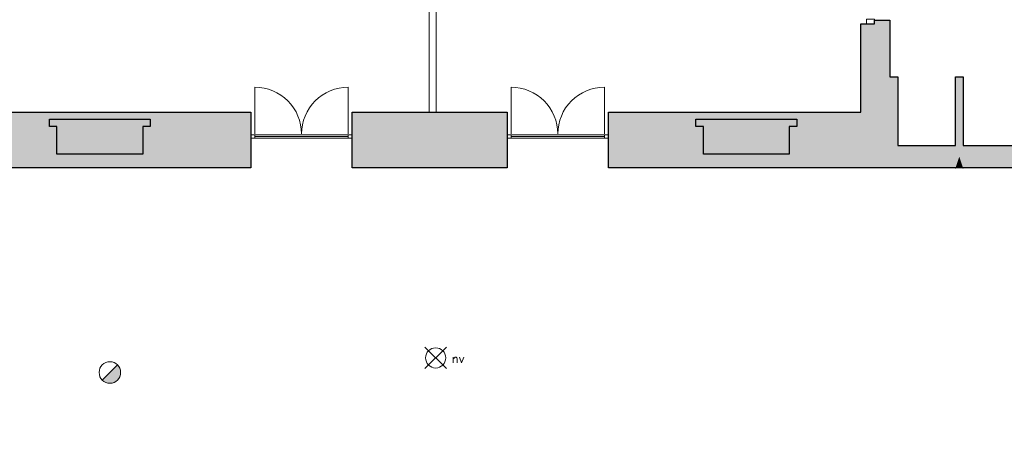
# Model space of a CAD drawing. Header units: millimetres. Extents: x -13022 to 1371524, y -38729 to 632593.
# Tile 79 of 256: x 703382 to 717838, y -17813 to -11431. Entities that reach past the tile are written whole.
import ezdxf

# ---------------------------------------------------------------- set-up
doc = ezdxf.new("R2010")
doc.units = ezdxf.units.MM
doc.header["$LTSCALE"] = 35
doc.set_wipeout_variables(frame=1)
doc.linetypes.add('DASHED', pattern=[200, 100, -100])
doc.layers.add('Al65----_beveiliging-inst', color=92, linetype='Continuous', lineweight=9)
doc.layers.add('brandveiligheid voorzieningen', color=10, linetype='Continuous', lineweight=9)
for name, color, linetype in [('LAYER102', 1, 'Continuous'), ('LAYER111', 7, 'Continuous'), ('LAYER28', 7, 'Continuous'), ('LAYER30', 7, 'Continuous'), ('LAYER31', 7, 'Continuous')]:
    doc.layers.add(name, color=color, linetype=linetype)
doc.styles.add('Algemeen', font='simplex.shx', dxfattribs={"height": 2.5})
doc.styles.get("Standard").update_dxf_attribs({"font": 'simplex.shx'})

# ---------------------------------------------------------------- blocks, each defined once
blk = doc.blocks.new('Brandmelder')
at = {"layer": 'brandveiligheid voorzieningen'}
blk.add_hatch(color=256, dxfattribs=at).paths.add_polyline_path([(76.62, -89.8, 0.198912), (75.85, -87.94), (72.13, -91.66, 0.668179)])
blk.add_line((72.13, -91.66), (75.85, -87.94), dxfattribs=at)
blk.add_circle((73.99, -89.8), 2.63, dxfattribs=at)
blk = doc.blocks.new('Noodverlichting')
at = {"layer": 'Al65----_beveiliging-inst', "color": 92}
for p, q in [((164, -62.36), (158.75, -57.12)), ((158.75, -62.36), (164, -57.12))]:
    blk.add_line(p, q, dxfattribs=at)
blk.add_circle((161.38, -59.74), 2.47, dxfattribs=at)
at = {"layer": 'Al65----_beveiliging-inst', "color": 7, "style": 'Algemeen'}
blk.add_text('nv', height=2.063, dxfattribs=at).set_placement((165.33, -60.96))

msp = doc.modelspace()

# ---------------------------------------------------------------- hatches: boundary and pattern name
at = {"layer": 'LAYER111', "linetype": 'Continuous', "lineweight": 5}
for points in [[(712027.22, -13606.147), (712027.22, -12789.147), (713311.22, -12789.147), (713311.22, -12889.147), (714791.158, -12889.147), (714791.158, -12999.147), (714681.158, -12999.147), (714681.158, -13406.147), (713421.22, -13406.147), (713421.22, -12999.147), (713311.22, -12999.147), (713311.22, -12789.147), (715730.72, -12789.147), (715730.72, -11489.147), (715930.72, -11489.147), (715930.72, -11439.147), (716155.72, -11439.147), (716155.72, -12270.147), (716275.658, -12270.147), (716275.658, -13606.147)], [(717231.658, -13276.144), (717176.658, -13441.147), (717121.658, -13276.144), (717121.658, -12270.147), (717176.658, -12270.147), (717231.658, -12270.147)], [(690617.72, -13606.147), (690617.72, -12789.147), (693558.72, -12789.147), (693558.72, -12889.147), (695038.658, -12889.147), (695038.658, -12999.147), (694928.658, -12999.147), (694928.658, -13406.147), (693668.72, -13406.147), (693668.72, -12999.147), (693558.72, -12999.147), (693558.72, -12789.147), (697204.72, -12789.147), (697204.72, -12889.147), (698684.72, -12889.147), (698684.72, -12999.147), (698574.72, -12999.147), (698574.72, -13406.147), (697314.72, -13406.147), (697314.72, -12999.147), (697204.72, -12999.147), (697204.72, -12789.147), (700069.72, -12789.147), (700069.72, -12889.147), (701549.658, -12889.147), (701549.658, -12999.147), (701439.658, -12999.147), (701439.658, -13406.147), (700179.72, -13406.147), (700179.72, -12999.147), (700069.72, -12999.147), (700069.72, -12789.147), (703818.72, -12789.147), (703818.72, -12889.147), (705298.72, -12889.147), (705298.72, -12999.147), (705188.658, -12999.147), (705188.658, -13406.147), (703928.72, -13406.147), (703928.72, -12999.147), (703818.72, -12999.147), (703818.72, -12789.147), (706774.72, -12789.147), (706774.72, -13606.147)], [(716275.658, -13606.147), (716275.658, -13441.147), (716275.658, -13276.147), (717121.658, -13276.147), (717176.658, -13441.147), (717121.658, -13606.147)], [(717231.658, -13606.147), (717176.658, -13441.147), (717231.658, -13276.147), (718077.658, -13276.147), (718132.658, -13441.147), (718077.658, -13606.147)], [(717121.658, -13606.15), (717176.658, -13441.147), (717231.658, -13606.147), (717176.658, -13606.147)]]:
    msp.add_hatch(color=254, dxfattribs=at).paths.add_polyline_path(points, flags=0)

# ---------------------------------------------------------------- linework, layer by layer
at = {"layer": 'LAYER28', "color": 7, "linetype": 'Continuous', "lineweight": 25}
for points in [[(716275.658, -13606.147), (712027.22, -13606.147), (712027.22, -12789.147), (715730.72, -12789.147), (715730.72, -11489.147), (715930.72, -11489.147), (715930.72, -11439.147), (716155.72, -11439.147), (716155.72, -12270.147), (716275.658, -12270.147), (716275.658, -13276.147)], [(717121.658, -13276.144), (717121.658, -12270.147)], [(717121.658, -12270.147), (717176.658, -12270.147), (717231.658, -12270.147)], [(717231.658, -12270.147), (717231.658, -13276.144)], [(716275.658, -13276.147), (717121.658, -13276.147)], [(717231.658, -13276.147), (718077.658, -13276.147)], [(717121.658, -13606.147), (716275.658, -13606.147)], [(717231.658, -13606.147), (717176.658, -13606.147), (717121.658, -13606.147)], [(718077.658, -13606.147), (717231.658, -13606.147)]]:
    msp.add_lwpolyline(points, dxfattribs=at)
for points in [[(676331.22, -13251.147), (676331.22, -13199.147), (676321.22, -13199.147), (676321.22, -13111.147), (676331.22, -13111.147), (676331.22, -13036.147), (676441.22, -13036.147), (676441.22, -12789.147), (706774.72, -12789.147), (706774.72, -13606.147), (677604.72, -13606.147), (677604.72, -13370.147), (677253.345, -13370.147), (677253.345, -13251.147)], [(705188.658, -13406.147), (703928.72, -13406.147), (703928.72, -12999.147), (703818.72, -12999.147), (703818.72, -12889.147), (705298.72, -12889.147), (705298.72, -12999.147), (705188.658, -12999.147)], [(713421.22, -13406.147), (713421.22, -12999.147), (713311.22, -12999.147), (713311.22, -12889.147), (714791.158, -12889.147), (714791.158, -12999.147), (714681.158, -12999.147), (714681.158, -13406.147)]]:
    msp.add_lwpolyline(points, close=True, dxfattribs=at)
at = {"layer": 'LAYER28', "color": 7, "linetype": 'Continuous', "lineweight": 0}
for p in [(717121.658, -13606.147), (717231.658, -13606.15)]:
    msp.add_point(p, dxfattribs=at)
at = {"layer": 'LAYER30', "color": 7, "linetype": 'Continuous', "lineweight": 18}
for points in [[(715816.72, -11489.147), (715816.72, -11422.147), (715930.72, -11422.147), (715930.72, -11489.147)], [(706774.72, -13121.147), (706834.72, -13121.147), (706834.72, -13171.147), (706774.72, -13171.147)], [(708204.72, -13121.147), (708264.72, -13121.147), (708264.72, -13171.147), (708204.72, -13171.147)], [(710537.22, -13121.147), (710597.22, -13121.147), (710597.22, -13171.147), (710537.22, -13171.147)], [(711967.22, -13121.147), (712027.22, -13121.147), (712027.22, -13171.147), (711967.22, -13171.147)]]:
    msp.add_lwpolyline(points, close=True, dxfattribs=at)
for points in [[(706834.72, -13121.147), (708204.72, -13121.147)], [(706834.72, -13146.147), (708204.72, -13146.147)], [(710597.22, -13121.147), (711967.22, -13121.147)], [(710597.22, -13146.147), (711967.22, -13146.147)], [(706834.72, -13171.147), (708204.72, -13171.147)], [(710597.22, -13171.147), (711967.22, -13171.147)]]:
    msp.add_lwpolyline(points, dxfattribs=at)
at = {"layer": 'LAYER31', "color": 7, "linetype": 'Continuous', "lineweight": 18}
for points in [[(706834.72, -13107.122), (706834.72, -12422.469, -0.41421361), (707519.376, -13107.122)], [(708204.72, -13107.122), (708204.72, -12422.469, 0.41421361), (707520.064, -13107.122)], [(710597.22, -13107.122), (710597.22, -12422.469, -0.41421361), (711281.876, -13107.122)], [(711967.22, -13107.122), (711967.22, -12422.469, 0.41421361), (711282.564, -13107.122)]]:
    msp.add_lwpolyline(points, format="xyb", dxfattribs=at)

# ---------------------------------------------------------------- block references
at = {"ltscale": 0.1, "xscale": 60, "yscale": 60, "zscale": 60}
msp.add_blockref('Noodverlichting', (699806.593, -12812.922), dxfattribs=at)
at = {"layer": 'Al65----_beveiliging-inst', "xscale": 60, "yscale": 60, "zscale": 60}
msp.add_blockref('Brandmelder', (700266.767, -11223.34), dxfattribs=at)

# ---------------------------------------------------------------- texts
at = {"layer": 'LAYER102', "color": 7, "linetype": 'Continuous', "lineweight": 0, "insert": (830662.352, -17770.881), "char_height": 162, "attachment_point": 7, "line_spacing_factor": 1.333333}
msp.add_mtext('\\pi-556.84;{\\fArial|b1|i0|c0|p34;\\H1.2346x;museum\\fArial|b0|i0|c0|p34;\\H0.81x;\\P\\pi-925.11;bijeenkomstfunctie\\P\\pi-398.32;85,8 m2}', dxfattribs=at)

# ---------------------------------------------------------------- wipeouts: each hides what was drawn before it
at = {"linetype": 'Continuous', "lineweight": 0}
msp.add_wipeout([(709495.72, -12789.163), (709395.72, -12789.163), (709395.72, -8913.866), (709495.72, -8913.866)], dxfattribs=at).dxf.layer = 'LAYER111'

# ---------------------------------------------------------------- next in the draw order: hatches: boundary and pattern name
at = {"layer": 'LAYER111', "linetype": 'Continuous', "lineweight": 5}
msp.add_hatch(color=254, dxfattribs=at).paths.add_polyline_path([(708264.72, -13606.147), (708264.72, -12789.147), (710537.22, -12789.147), (710537.22, -13606.147)], flags=0)

# ---------------------------------------------------------------- next in the draw order: linework, layer by layer
at = {"layer": 'LAYER102', "color": 7, "linetype": 'Continuous', "lineweight": 18}
msp.add_lwpolyline([(709495.72, -12789.163), (709395.72, -12789.163), (709395.72, -8913.866), (709495.72, -8913.866)], close=True, dxfattribs=at)
at = {"layer": 'LAYER102', "color": 7, "linetype": 'DASHED', "lineweight": 18}
msp.add_lwpolyline([(709495.72, -12789.163), (709395.72, -12789.163), (709395.72, -8913.866), (709495.72, -8913.866)], close=True, dxfattribs=at)
at = {"layer": 'LAYER28', "color": 7, "linetype": 'Continuous', "lineweight": 25}
msp.add_lwpolyline([(708264.72, -13606.147), (708264.72, -12789.147), (710537.22, -12789.147), (710537.22, -13606.147)], close=True, dxfattribs=at)

doc.saveas('drawing.dxf')
